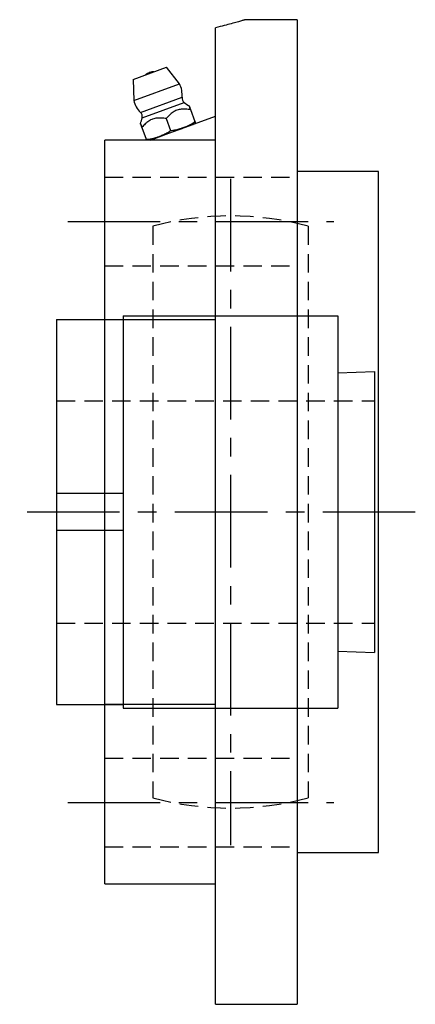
# Model space of a CAD drawing. Extents: x -72 to 152, y -72 to 152.
# Tile 7 of 7: x 98 to 152, y -66 to 67. Entities that reach past the tile are written whole.
import ezdxf

# ---------------------------------------------------------------- set-up
doc = ezdxf.new("R2010")
doc.units = 0
doc.header["$LTSCALE"] = 10
doc.linetypes.add('CENTER', pattern=[2, 1.25, -0.25, 0.25, -0.25])
doc.linetypes.add('HIDDEN', pattern=[0.375, 0.25, -0.125])
doc.layers.get('0').update_dxf_attribs({"linetype": 'CONTINUOUS'})
doc.layers.add('CENTER', color=1, linetype='CENTER')
doc.layers.add('HIDDEN', color=3, linetype='HIDDEN')

msp = doc.modelspace()

# ---------------------------------------------------------------- linework, layer by layer
for p, q in [((124.7, -66.5), (124.7, 65.41)), ((135.7, 66.5), (128.7, 66.5)), ((135.7, 66.5), (135.7, -66.5)), ((113.54, 58.44), (118.05, 60.08)), ((119.81, 57.85), (118.05, 60.08)), ((115.73, 59.35), (115.79, 59.37)), ((115.79, 59.37), (115.73, 59.35)), ((113.54, 58.44), (113.62, 55.59)), ((113.62, 55.59), (119.81, 57.85)), ((114.54, 53.97), (120.16, 56.02)), ((113.62, 55.59), (113.74, 55.64)), ((114.76, 53.23), (120.46, 55.31)), ((114.54, 53.97), (114.6, 54)), ((114.76, 53.23), (114.83, 53.26)), ((118.01, 51.02), (124.7, 53.46)), ((121.31, 54.35), (121.89, 52.73)), ((114.73, 51.96), (115.32, 50.34)), ((121.55, 52.32), (115.85, 50.24)), ((118.02, 53.15), (118.6, 51.54)), ((115.87, 50.24), (118.01, 51.02)), ((119.89, 51.71), (120.19, 51.82)), ((124.7, 50.24), (109.7, 50.24)), ((109.7, -50.24), (109.7, 50.24)), ((146.7, 46), (135.7, 46)), ((146.7, -46), (146.7, 46)), ((103.2, 26), (103.2, -26)), ((103.2, 26), (112.2, 26)), ((109.7, 25.99), (124.7, 25.99)), ((112.2, 26.5), (112.2, -26.5)), ((112.2, 26.5), (141.2, 26.5)), ((141.2, 26.5), (141.2, -26.5)), ((141.2, 18.79), (146.2, 19)), ((146.2, 19), (146.2, -19)), ((112.2, 2.5), (103.2, 2.5)), ((112.2, -2.5), (103.2, -2.5)), ((141.2, -18.79), (146.2, -19)), ((103.2, -26), (112.2, -26)), ((124.7, -25.99), (109.7, -25.99)), ((112.2, -26.5), (141.2, -26.5)), ((135.7, -46), (146.7, -46)), ((109.7, -50.24), (124.7, -50.24)), ((124.7, -66.5), (135.7, -66.5))]:
    msp.add_line(p, q)
for points in [[(128.7, 66.5), (128.69, 66.5), (128.67, 66.49), (128.64, 66.48), (128.6, 66.47), (128.54, 66.45), (128.47, 66.43), (128.39, 66.41), (128.29, 66.38), (128.18, 66.35), (128.05, 66.31), (127.92, 66.27), (127.77, 66.23), (127.6, 66.18), (127.43, 66.13), (127.24, 66.07), (127.03, 66.02), (126.82, 65.96), (126.59, 65.9), (126.35, 65.83), (126.11, 65.77), (125.84, 65.7), (125.57, 65.63), (125.29, 65.56), (125, 65.48), (124.7, 65.41)], [(121.31, 54.35), (121.28, 54.42), (121.25, 54.49), (121.23, 54.55), (121.21, 54.61), (121.19, 54.67), (121.17, 54.72), (121.15, 54.76), (121.14, 54.8), (121.13, 54.83), (121.12, 54.86), (121.12, 54.87), (121.11, 54.88), (121.12, 54.87), (121.12, 54.86), (121.13, 54.83), (121.14, 54.8), (121.15, 54.76), (121.17, 54.72), (121.19, 54.67), (121.21, 54.61), (121.23, 54.55), (121.25, 54.49), (121.28, 54.42), (121.31, 54.35)], [(118.02, 53.15), (117.86, 53.17), (117.7, 53.19), (117.54, 53.21), (117.38, 53.22), (117.22, 53.22), (117.06, 53.22), (116.91, 53.22), (116.76, 53.21), (116.61, 53.19), (116.46, 53.16), (116.32, 53.13), (116.18, 53.08), (116.05, 53.02), (115.91, 52.96), (115.78, 52.89), (115.66, 52.81), (115.53, 52.72), (115.41, 52.62), (115.29, 52.52), (115.18, 52.42), (115.06, 52.31), (114.95, 52.19), (114.84, 52.07), (114.73, 51.96)], [(121.31, 54.35), (121.14, 54.37), (120.98, 54.39), (120.82, 54.4), (120.67, 54.41), (120.51, 54.42), (120.35, 54.42), (120.2, 54.42), (120.05, 54.4), (119.9, 54.39), (119.75, 54.36), (119.61, 54.32), (119.47, 54.28), (119.33, 54.22), (119.2, 54.16), (119.07, 54.08), (118.95, 54), (118.82, 53.91), (118.7, 53.82), (118.58, 53.72), (118.46, 53.61), (118.35, 53.5), (118.24, 53.39), (118.13, 53.27), (118.02, 53.15)], [(114.73, 51.96), (114.7, 52.03), (114.68, 52.09), (114.66, 52.16), (114.63, 52.22), (114.61, 52.27), (114.59, 52.33), (114.58, 52.37), (114.56, 52.41), (114.55, 52.44), (114.54, 52.46), (114.54, 52.48), (114.54, 52.48), (114.54, 52.48), (114.54, 52.46), (114.55, 52.44), (114.56, 52.41), (114.58, 52.37), (114.59, 52.33), (114.61, 52.27), (114.63, 52.22), (114.66, 52.16), (114.68, 52.09), (114.7, 52.03), (114.73, 51.96)], [(118.6, 51.54), (118.75, 51.54), (118.9, 51.56), (119.05, 51.58), (119.2, 51.6), (119.34, 51.63), (119.49, 51.67), (119.63, 51.71), (119.78, 51.75), (119.92, 51.79), (120.06, 51.84), (120.19, 51.88), (120.32, 51.93), (120.45, 51.98), (120.59, 52.03), (120.72, 52.08), (120.86, 52.14), (121, 52.2), (121.13, 52.27), (121.27, 52.33), (121.4, 52.41), (121.53, 52.48), (121.65, 52.56), (121.78, 52.64), (121.89, 52.73)], [(121.89, 52.73), (121.91, 52.69), (121.92, 52.66), (121.93, 52.63), (121.94, 52.6), (121.95, 52.58), (121.95, 52.57), (121.96, 52.55), (121.96, 52.54), (121.96, 52.54), (121.97, 52.53), (121.97, 52.53), (121.97, 52.53), (121.97, 52.53), (121.97, 52.53), (121.96, 52.54), (121.96, 52.54), (121.96, 52.55), (121.95, 52.57), (121.95, 52.58), (121.94, 52.6), (121.93, 52.63), (121.92, 52.66), (121.91, 52.69), (121.89, 52.73)], [(115.32, 50.34), (115.46, 50.35), (115.61, 50.36), (115.76, 50.38), (115.91, 50.41), (116.05, 50.44), (116.2, 50.47), (116.35, 50.51), (116.49, 50.55), (116.63, 50.59), (116.77, 50.64), (116.9, 50.69), (117.04, 50.73), (117.17, 50.78), (117.3, 50.83), (117.44, 50.89), (117.57, 50.95), (117.71, 51.01), (117.84, 51.07), (117.98, 51.14), (118.11, 51.21), (118.24, 51.28), (118.37, 51.36), (118.49, 51.45), (118.6, 51.54)], [(115.32, 50.34), (115.32, 50.32), (115.33, 50.31), (115.33, 50.29), (115.34, 50.28), (115.34, 50.27), (115.35, 50.25), (115.35, 50.24)], [(115.35, 50.24), (115.35, 50.25), (115.35, 50.26), (115.34, 50.26), (115.34, 50.27), (115.34, 50.28), (115.33, 50.29), (115.33, 50.3), (115.33, 50.31), (115.32, 50.32), (115.32, 50.33), (115.32, 50.34)]]:
    msp.add_lwpolyline(points)
for centre, radius, start, end in [((116.27, 57.85), 1.59, 110, 130.6368), ((116.27, 57.85), 1.59, 108.9241, 110), ((116.33, 57.88), 1.59, 110, 111.0759), ((116.33, 57.88), 1.59, 89.3632, 110), ((116.87, 56.35), 3.3, 354.1994, 26.9448), ((120.95, 55.94), 0.8, 174.1994, 232.1364), ((116.84, 56.34), 3.3, 193.0552, 225.8006), ((124.08, 60.09), 6, 232.8583, 240.3359), ((113.98, 53.4), 0.8, 347.8636, 45.8006), ((108.91, 54.57), 6, 339.6641, 347.1417), ((120.86, 54.2), 2, 290, 303.512)]:
    msp.add_arc(centre, radius, start, end)
at = {"layer": 'CENTER'}
for p, q in [((126.7, 45), (126.7, -45)), ((104.7, 39.24), (140.7, 39.24)), ((151.7, 0), (98.2, 0)), ((104.7, -39.24), (140.7, -39.24))]:
    msp.add_line(p, q, dxfattribs=at)
at = {"layer": 'HIDDEN'}
for p, q in [((109.7, 45.24), (135.7, 45.24)), ((116.2, 38.6), (116.2, -38.6)), ((137.2, 38.6), (137.2, -38.6)), ((109.7, 33.24), (135.7, 33.24)), ((103.2, 15), (146.2, 15)), ((103.2, -15), (146.2, -15)), ((109.7, -33.24), (135.7, -33.24)), ((109.7, -45.24), (135.7, -45.24))]:
    msp.add_line(p, q, dxfattribs=at)
for start, end in [(74.7815, 105.2185), (254.7815, 285.2185)]:
    msp.add_arc((126.7, 0), 40, start, end, dxfattribs=at)

doc.saveas('drawing.dxf')
